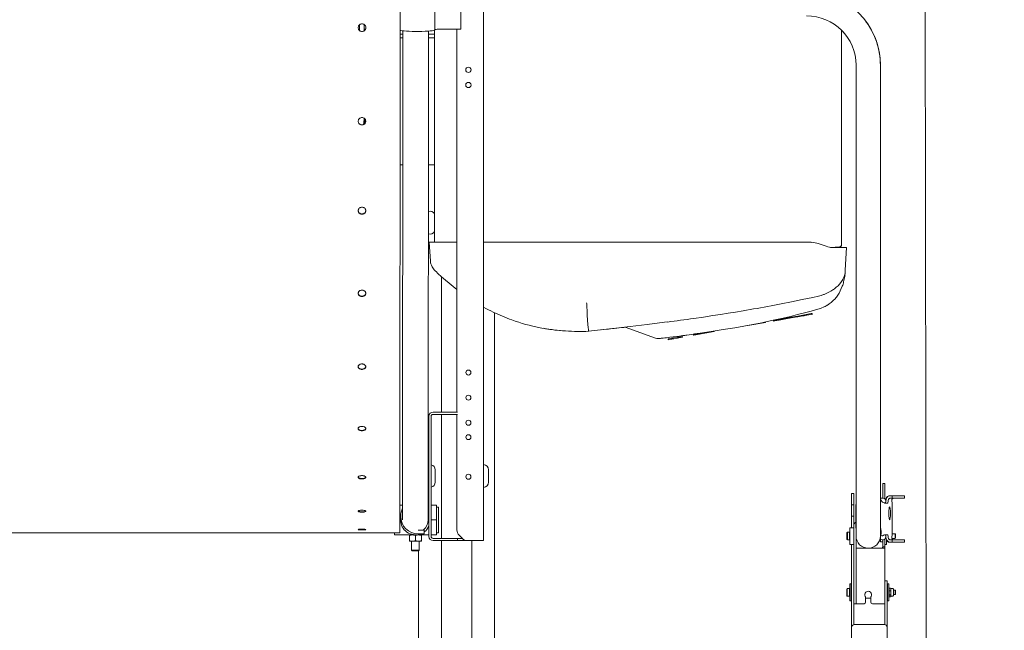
# Model space of a CAD drawing. Header units: centimetres. Extents: x -1436 to 1974, y -887 to 4352.
# Tile 37 of 105: x 459 to 589, y 2441 to 2521. Entities that reach past the tile are written whole.
import ezdxf

# ---------------------------------------------------------------- set-up
doc = ezdxf.new("R2010")
doc.units = ezdxf.units.CM
doc.header["$MEASUREMENT"] = 0
doc.layers.add('00 - nowa technologia myjni_Nr_pióra__246', color=7, linetype='Continuous', lineweight=20, true_color=0x1db3b3)
doc.layers.add('299-A Wymiary Opisy', color=7, linetype='Continuous')
doc.layers.add('299-A Wymiary Opisy_Nr_pióra__11', color=7, linetype='Continuous', lineweight=0)
doc.layers.add('Nowe_199-Z Wymiary i opisy_Nr_pióra__135', color=5, linetype='Continuous', lineweight=20)
doc.styles.add('STYL_AUTOMATYCZNY_1', font='arial.ttf')
doc.dimstyles.new('STYL_AUTOMATYCZNY__1', dxfattribs={"dimtxt": 13, "dimasz": 7.6, "dimexe": 0.18, "dimexo": 0.0625, "dimgap": 0, "dimtad": 1, "dimdec": 0, "dimzin": 0, "dimdsep": 46, "dimtxsty": 'STYL_AUTOMATYCZNY_1', "dimblk": 'ARROWHEAD_2', "dimblk1": 'ARROWHEAD_2', "dimblk2": 'ARROWHEAD_2', "dimcen": 0.09, "dimclrd": 7, "dimclre": 7, "dimclrt": 7, "dimadec": 0, "dimazin": 0, "dimtfac": 1, "dimtdec": 4, "dimtmove": 0, "dimatfit": 3, "dimfxl": 0, "dimtolj": 1, "dimtzin": 0, "dimarcsym": 0})
doc.dimstyles.new('STYL_AUTOMATYCZNY__3', dxfattribs={"dimtxt": 0.18, "dimasz": 14.592, "dimexe": 0.18, "dimexo": 0.0625, "dimgap": 0, "dimtad": 0, "dimtih": 1, "dimtoh": 1, "dimdec": 4, "dimzin": 0, "dimdsep": 46, "dimcen": 0.09, "dimadec": 0, "dimazin": 0, "dimtfac": 1, "dimtdec": 4, "dimtmove": 0, "dimatfit": 3, "dimldrblk": 'ARROWHEAD_5', "dimfxl": 0, "dimtolj": 1, "dimtzin": 0, "dimarcsym": 0})

# ---------------------------------------------------------------- blocks, each defined once
blk = doc.blocks.new('*D80')
at = {"layer": '299-A Wymiary Opisy_Nr_pióra__11', "color": 7, "linetype": 'Continuous', "lineweight": 0}
for p, q in [((62.4, 2870.08), (62.38, 2855.08)), ((621.21, 2869.38), (621.19, 2854.38)), ((65.28, 2867.58), (59.49, 2857.58)), ((618.3, 2856.88), (624.09, 2866.88)), ((62.39, 2862.58), (57.5, 2862.59)), ((621.2, 2861.88), (62.39, 2862.58)), ((626.09, 2861.87), (621.2, 2861.88))]:
    blk.add_line(p, q, dxfattribs=at)
at = {"layer": '299-A Wymiary Opisy_Nr_pióra__11', "color": 7, "lineweight": 0, "insert": (326.92, 2864.85), "char_height": 13, "attachment_point": 7, "rotation": 359.928, "style": 'STYL_AUTOMATYCZNY_1'}
blk.add_mtext('\\A1;{\\pql;\\fArial|b0|i0|c238|p0;\\W1.000000;559}', dxfattribs=at)
blk = doc.blocks.new('ARROWHEAD_2')
at = {"color": 0, "linetype": 'Continuous', "lineweight": 0}
for p, q in [((-0.378, -0.655), (0.378, 0.655)), ((0, 0), (-1, 0))]:
    blk.add_line(p, q, dxfattribs=at)
blk = doc.blocks.new('*D87')
at = {"layer": '299-A Wymiary Opisy_Nr_pióra__11', "color": 7, "linetype": 'Continuous', "lineweight": 0}
for p, q in [((583.31, 2567.76), (573.3, 2573.53)), ((578.3, 2570.64), (581.45, 59.08)), ((576.45, 61.97), (586.45, 56.2)), ((573.95, 59.08), (588.95, 59.09)), ((581.45, 59.08), (581.46, 54.19))]:
    blk.add_line(p, q, dxfattribs=at)
at = {"layer": '299-A Wymiary Opisy_Nr_pióra__11', "color": 7, "lineweight": 0, "insert": (582.45, 1337.18), "char_height": 13, "attachment_point": 7, "rotation": 270.0718, "style": 'STYL_AUTOMATYCZNY_1'}
blk.add_mtext('\\A1;{\\pql;\\fArial|b0|i0|c238|p0;\\W1.000000;2\xa0512}', dxfattribs=at)
blk = doc.blocks.new('ARROWHEAD_5')
at = {"linetype": 'Continuous', "lineweight": 0}
blk.add_hatch(color=0, dxfattribs=at).paths.add_polyline_path([(-1, 0.2679), (0, 0), (-1, -0.2679)])
at = {"color": 0, "linetype": 'Continuous', "lineweight": 0}
blk.add_line((0, 0), (-1, 0), dxfattribs=at)

msp = doc.modelspace()

# ---------------------------------------------------------------- linework, layer by layer
at = {"layer": '00 - nowa technologia myjni_Nr_pióra__246', "color": 132, "linetype": 'Continuous', "lineweight": 20, "true_color": 0x1db3b3}
for p, q in [((509.34, 2525.62), (509.33, 2453.61)), ((513.92, 2523.71), (513.92, 2519.72)), ((517.32, 2523.81), (517.32, 2519.83)), ((520.32, 2452.58), (520.32, 2524.63)), ((503.84, 2520.01), (503.84, 2520.01)), ((504.02, 2520.39), (504.02, 2519.64)), ((504.62, 2520.43), (504.62, 2519.6)), ((504.62, 2519.8), (504.77, 2519.8)), ((509.67, 2455.3), (509.69, 2519.62)), ((513.87, 2519.68), (513.87, 2491.81)), ((514.42, 2519.8), (516.72, 2519.8)), ((516.82, 2469.48), (516.82, 2519.8)), ((567.37, 2491.49), (567.37, 2519.67)), ((509.34, 2519.18), (509.69, 2519.18)), ((509.69, 2518.68), (509.34, 2518.68)), ((513.04, 2455.3), (513.06, 2519.57)), ((513.06, 2519.18), (513.87, 2519.18)), ((513.87, 2518.68), (513.06, 2518.68)), ((569.27, 2515.08), (569.27, 2461.28)), ((572.47, 2515.08), (572.47, 2461.28)), ((572.47, 2466), (572.47, 2515.08)), ((509.68, 2501.98), (509.34, 2501.98)), ((513.87, 2501.98), (513.05, 2501.98)), ((513.17, 2491.81), (513.24, 2491.81)), ((513.17, 2491.81), (513.32, 2489.33)), ((515.82, 2491.81), (513.24, 2491.81)), ((516.82, 2491.81), (515.82, 2491.81)), ((520.32, 2491.81), (563.07, 2491.81)), ((538.96, 2491.81), (539.24, 2491.81)), ((541.99, 2491.81), (542.28, 2491.81)), ((563.21, 2491.81), (563.07, 2491.81)), ((565.92, 2491.13), (567.08, 2491.19)), ((565.95, 2491.12), (567.08, 2491.18)), ((567.37, 2491.49), (567.37, 2491.49)), ((567.37, 2491.49), (567.37, 2491.48)), ((567.37, 2491.49), (567.37, 2491.48)), ((567.99, 2491.11), (566.23, 2491.11)), ((568.03, 2491.11), (567.86, 2488.12)), ((568.03, 2491.11), (567.99, 2491.11)), ((513.32, 2489.33), (513.32, 2489.32)), ((514.32, 2487.7), (514.28, 2487.74)), ((514.77, 2487.29), (514.77, 2469.48)), ((567.8, 2487.48), (567.81, 2487.54)), ((567.86, 2488.12), (567.86, 2488.11)), ((567.86, 2488.12), (567.86, 2488.1)), ((564.34, 2484.73), (564.35, 2484.73)), ((521.77, 2482.54), (521.77, 2135.4)), ((560.74, 2481.95), (561.61, 2482.11)), ((562.49, 2482.26), (561.61, 2482.11)), ((561.63, 2482.01), (561.61, 2482.11)), ((562.51, 2482.16), (561.63, 2482.01)), ((562.45, 2482.15), (562, 2482.07)), ((562.73, 2482.2), (562.45, 2482.15)), ((563.37, 2482.42), (562.49, 2482.26)), ((563.39, 2482.32), (562.51, 2482.16)), ((562.68, 2482.57), (562.68, 2482.57)), ((562.68, 2482.57), (562.68, 2482.57)), ((562.68, 2482.57), (562.68, 2482.57)), ((563.02, 2482.25), (562.73, 2482.2)), ((563.37, 2482.42), (563.38, 2482.42)), ((563.39, 2482.32), (563.37, 2482.42)), ((563.38, 2482.42), (563.51, 2482.44)), ((563.39, 2482.32), (563.38, 2482.42)), ((563.39, 2482.32), (563.52, 2482.34)), ((563.39, 2482.32), (563.39, 2482.32)), ((563.51, 2482.44), (563.51, 2482.44)), ((563.53, 2482.34), (563.51, 2482.44)), ((563.52, 2482.34), (563.53, 2482.34)), ((564.23, 2483), (564.25, 2483)), ((564.25, 2483), (564.25, 2483)), ((557.38, 2481.26), (555.05, 2480.85)), ((555.05, 2480.85), (555.05, 2480.88)), ((557.38, 2481.26), (557.36, 2481.33)), ((558.4, 2481.54), (558.52, 2481.56)), ((558.42, 2481.44), (558.4, 2481.54)), ((558.42, 2481.44), (558.58, 2481.47)), ((558.52, 2481.56), (558.55, 2481.57)), ((558.54, 2481.46), (558.52, 2481.56)), ((558.54, 2481.46), (558.57, 2481.47)), ((558.55, 2481.57), (559.15, 2481.67)), ((558.57, 2481.47), (558.55, 2481.57)), ((558.57, 2481.47), (559.16, 2481.57)), ((559.15, 2481.67), (559.37, 2481.71)), ((559.16, 2481.57), (559.15, 2481.67)), ((559.16, 2481.57), (559.39, 2481.61)), ((559.37, 2481.71), (559.82, 2481.79)), ((559.39, 2481.61), (559.84, 2481.69)), ((559.82, 2481.79), (560.74, 2481.95)), ((559.84, 2481.69), (560.76, 2481.85)), ((560.76, 2481.85), (560.74, 2481.95)), ((560.76, 2481.85), (561.83, 2482.04)), ((534.12, 2480.11), (534.12, 2480.12)), ((535.76, 2480.28), (536.47, 2480.36)), ((538.75, 2480.62), (538.94, 2480.65)), ((542.92, 2479.18), (538.94, 2480.65)), ((547.91, 2479.59), (547.89, 2479.69)), ((547.94, 2479.69), (547.89, 2479.69)), ((547.95, 2479.6), (547.91, 2479.59)), ((549.11, 2479.9), (547.94, 2479.7)), ((547.94, 2479.7), (547.94, 2479.69)), ((547.96, 2479.6), (547.94, 2479.7)), ((547.95, 2479.6), (547.94, 2479.69)), ((547.96, 2479.6), (547.95, 2479.6)), ((550.62, 2480.07), (547.96, 2479.6)), ((548.4, 2479.8), (548.57, 2479.82)), ((548.57, 2479.82), (548.79, 2479.86)), ((550.62, 2480.07), (550.61, 2480.13)), ((550.62, 2480.07), (550.61, 2480.13)), ((543.29, 2479.14), (543.42, 2479.15)), ((544.68, 2479.12), (544.56, 2479.1)), ((544.58, 2479), (544.56, 2479.1)), ((544.7, 2479.02), (544.58, 2479)), ((545.02, 2479.18), (544.68, 2479.12)), ((545.04, 2479.08), (544.7, 2479.02)), ((545.19, 2479.21), (545.02, 2479.18)), ((545.04, 2479.08), (545.02, 2479.18)), ((545.21, 2479.11), (545.04, 2479.08)), ((545.29, 2479.23), (545.19, 2479.21)), ((545.21, 2479.11), (545.19, 2479.21)), ((545.31, 2479.13), (545.21, 2479.11)), ((545.26, 2479.38), (545.26, 2479.38)), ((545.26, 2479.38), (545.26, 2479.38)), ((545.26, 2479.38), (545.26, 2479.38)), ((545.26, 2479.38), (545.26, 2479.38)), ((545.26, 2479.38), (545.26, 2479.38)), ((545.26, 2479.38), (545.26, 2479.38)), ((545.77, 2479.31), (545.29, 2479.23)), ((545.79, 2479.21), (545.31, 2479.13)), ((545.98, 2479.35), (545.77, 2479.31)), ((546, 2479.25), (545.79, 2479.21)), ((546.18, 2479.38), (545.98, 2479.35)), ((546, 2479.25), (545.98, 2479.35)), ((546, 2479.25), (545.98, 2479.35)), ((546.2, 2479.29), (546, 2479.25)), ((546.46, 2479.43), (546.18, 2479.38)), ((546.2, 2479.29), (546.18, 2479.38)), ((546.48, 2479.34), (546.2, 2479.29)), ((546.48, 2479.34), (546.46, 2479.43)), ((516.77, 2469.48), (513.67, 2469.48)), ((516.77, 2469.18), (513.67, 2469.18)), ((514.77, 2469.18), (514.77, 2452.88)), ((516.87, 2469.48), (516.77, 2469.48)), ((516.87, 2469.18), (516.77, 2469.18)), ((516.82, 2453.99), (516.82, 2469.18)), ((513.12, 2453.13), (513.12, 2468.93)), ((513.42, 2468.93), (513.42, 2453.13)), ((572.47, 2461.28), (572.47, 2464.35)), ((513.97, 2461.88), (513.97, 2460.28)), ((520.97, 2461.88), (520.97, 2460.28)), ((513.04, 2461.34), (513.12, 2461.25)), ((513.04, 2461.32), (513.12, 2461.23)), ((569.27, 2461.28), (569.27, 2453.18)), ((572.47, 2458.18), (572.47, 2461.28)), ((572.47, 2461.28), (572.47, 2453.17)), ((572.77, 2459.08), (572.77, 2460.08)), ((572.77, 2460.08), (573.07, 2460.08)), ((573.07, 2459.08), (573.07, 2460.08)), ((572.77, 2458.18), (572.77, 2459.08)), ((573.07, 2458.07), (573.07, 2459.08)), ((568.67, 2458.78), (568.67, 2458.28)), ((568.97, 2458.78), (568.67, 2458.78)), ((568.67, 2458.28), (568.67, 2457.48)), ((568.97, 2458.78), (568.97, 2458.28)), ((568.97, 2458.28), (568.97, 2457.48)), ((572.47, 2458.18), (572.89, 2458.18)), ((573.8, 2458.48), (573.72, 2458.48)), ((573.8, 2458.48), (574.01, 2458.48)), ((573.8, 2458.18), (574.01, 2458.18)), ((573.8, 2458.18), (574.27, 2458.18)), ((574, 2457.57), (574, 2453.28)), ((574.66, 2458.48), (574.01, 2458.48)), ((574.01, 2458.48), (574.01, 2458.18)), ((574.01, 2458.18), (574.66, 2458.18)), ((575.22, 2458.48), (574.66, 2458.48)), ((575.22, 2458.18), (574.66, 2458.18)), ((575.22, 2458.48), (575.61, 2458.48)), ((575.61, 2458.18), (575.22, 2458.18)), ((575.62, 2458.48), (575.61, 2458.48)), ((575.62, 2458.18), (575.61, 2458.18)), ((575.62, 2458.18), (575.62, 2458.48)), ((509.33, 2457.25), (509.67, 2457.25)), ((513.04, 2457.25), (513.12, 2457.25)), ((513.42, 2457.25), (514.11, 2457.25)), ((514.11, 2455.3), (514.11, 2457.25)), ((514.38, 2456.98), (514.11, 2456.98)), ((514.38, 2456.54), (514.38, 2456.98)), ((514.38, 2453.61), (514.38, 2456.54)), ((568.67, 2457.48), (568.67, 2457.28)), ((568.67, 2457.28), (568.67, 2457.08)), ((568.97, 2457.28), (568.67, 2457.28)), ((568.67, 2455.98), (568.67, 2457.08)), ((568.97, 2457.48), (568.97, 2457.28)), ((568.97, 2457.28), (568.97, 2457.08)), ((568.97, 2455.98), (568.97, 2457.08)), ((569.24, 2457.18), (569.24, 2455.03)), ((509.33, 2455.3), (509.41, 2455.3)), ((509.33, 2455.3), (509.41, 2455.3)), ((509.41, 2455.3), (509.47, 2455.3)), ((509.41, 2455.3), (509.47, 2455.3)), ((509.42, 2455.79), (509.42, 2455.77)), ((513.12, 2455.3), (513.04, 2455.3)), ((513.12, 2455.3), (513.04, 2455.3)), ((513.81, 2455.3), (513.42, 2455.3)), ((513.81, 2455.3), (513.42, 2455.3)), ((514.11, 2455.3), (513.81, 2455.3)), ((514.11, 2455.3), (513.81, 2455.3)), ((514.11, 2455.3), (514.11, 2453.34)), ((568.67, 2455.98), (568.67, 2455.78)), ((568.67, 2455.78), (568.67, 2455.58)), ((568.97, 2455.78), (568.67, 2455.78)), ((568.67, 2455.58), (568.67, 2454.28)), ((568.97, 2455.98), (568.97, 2455.78)), ((568.97, 2455.78), (568.97, 2455.58)), ((568.97, 2455.58), (568.97, 2454.53)), ((569.24, 2454.32), (569.24, 2455.03)), ((331.73, 2453.65), (509.33, 2453.61)), ((508.61, 2453.61), (334.41, 2453.65)), ((508.61, 2453.61), (508.61, 2453.35)), ((511.72, 2453.97), (512.52, 2453.97)), ((512.52, 2453.99), (512.52, 2453.97)), ((512.52, 2453.97), (512.52, 2453.47)), ((514.38, 2453.61), (514.11, 2453.61)), ((568.07, 2453.62), (568.13, 2453.68)), ((568.07, 2453.56), (568.07, 2453.62)), ((568.13, 2453.61), (568.13, 2453.68)), ((568.41, 2453.68), (568.13, 2453.68)), ((568.13, 2452.68), (568.13, 2453.61)), ((568.41, 2453.61), (568.41, 2453.68)), ((568.47, 2453.62), (568.41, 2453.68)), ((568.41, 2452.68), (568.41, 2453.61)), ((568.47, 2452.08), (568.47, 2454.28)), ((568.47, 2454.28), (568.97, 2454.28)), ((568.47, 2453.56), (568.47, 2453.62)), ((568.97, 2444.78), (568.97, 2454.53)), ((510.63, 2453.35), (508.61, 2453.35)), ((510.63, 2453.35), (510.56, 2453.33)), ((510.56, 2453.3), (510.56, 2453.33)), ((510.56, 2453.3), (510.56, 2453.29)), ((510.56, 2453.29), (510.56, 2452.56)), ((510.56, 2452.55), (510.56, 2452.56)), ((510.56, 2452.55), (510.56, 2452.52)), ((510.63, 2452.51), (510.56, 2452.52)), ((510.72, 2453.35), (510.63, 2453.35)), ((510.72, 2452.51), (510.63, 2452.51)), ((512.09, 2453.35), (510.72, 2453.35)), ((512.09, 2452.51), (510.72, 2452.51)), ((510.86, 2453.35), (510.86, 2453.41)), ((510.86, 2451.34), (510.86, 2452.51)), ((511.36, 2453.29), (511.36, 2452.56)), ((512.52, 2453.47), (511.72, 2453.47)), ((511.86, 2453.35), (511.86, 2453.41)), ((511.86, 2451.34), (511.86, 2452.51)), ((513.12, 2453.35), (512.09, 2453.35)), ((512.09, 2453.35), (512.16, 2453.33)), ((512.09, 2452.51), (512.16, 2452.52)), ((512.16, 2453.33), (512.16, 2453.29)), ((512.16, 2453.29), (512.16, 2452.56)), ((512.16, 2452.52), (512.16, 2452.56)), ((514.11, 2453.34), (513.42, 2453.35)), ((513.67, 2452.88), (516.77, 2452.88)), ((516.77, 2452.58), (513.67, 2452.58)), ((514.77, 2452.58), (514.77, 2133.08)), ((516.77, 2452.88), (516.87, 2452.88)), ((516.77, 2452.58), (516.87, 2452.58)), ((516.96, 2452.58), (516.86, 2452.58)), ((516.96, 2452.88), (516.87, 2452.88)), ((516.87, 2452.88), (516.87, 2452.58)), ((516.96, 2452.88), (517.04, 2452.88)), ((516.96, 2452.58), (517.04, 2452.58)), ((517.04, 2452.88), (517.52, 2452.88)), ((517.04, 2452.58), (518.83, 2452.58)), ((517.53, 2452.87), (517.11, 2453.28)), ((519.77, 2452.58), (518.23, 2452.58)), ((518.77, 2452.58), (518.77, 2133.08)), ((518.83, 2452.58), (518.9, 2452.58)), ((519.09, 2452.58), (518.9, 2452.58)), ((519.47, 2452.58), (519.16, 2452.58)), ((519.77, 2452.58), (520.32, 2452.58)), ((568.07, 2452.74), (568.07, 2453.56)), ((568.07, 2452.74), (568.13, 2452.68)), ((568.41, 2452.68), (568.13, 2452.68)), ((568.47, 2452.74), (568.41, 2452.68)), ((569.27, 2444.78), (569.27, 2453.17)), ((569.3, 2452.88), (569.27, 2452.88)), ((572.47, 2452.88), (572.44, 2452.88)), ((572.47, 2452.93), (572.47, 2453.46)), ((572.47, 2452.93), (572.47, 2452.43)), ((572.77, 2452.43), (572.47, 2452.43)), ((572.49, 2452.88), (572.49, 2453.18)), ((572.89, 2452.68), (572.69, 2452.68)), ((572.77, 2452.65), (572.77, 2452.68)), ((572.77, 2452.33), (572.77, 2452.65)), ((572.77, 2452.16), (572.77, 2452.33)), ((573.07, 2452.65), (573.07, 2452.79)), ((573.07, 2452.08), (573.07, 2452.79)), ((573.07, 2452.33), (573.07, 2452.65)), ((573.07, 2452.16), (573.07, 2452.33)), ((573.27, 2452.08), (573.27, 2452.72)), ((573.72, 2452.38), (574.25, 2452.38)), ((574.01, 2452.68), (573.8, 2452.68)), ((573.88, 2452.68), (573.8, 2452.68)), ((574.01, 2452.38), (573.8, 2452.38)), ((574.41, 2452.88), (573.98, 2452.88)), ((574.41, 2453.48), (574, 2453.48)), ((574.01, 2452.68), (574.66, 2452.68)), ((574.01, 2452.38), (574.01, 2452.68)), ((574.66, 2452.38), (574.01, 2452.38)), ((574.41, 2453.44), (574.41, 2453.48)), ((574.47, 2453.41), (574.41, 2453.48)), ((574.41, 2452.88), (574.41, 2453.44)), ((574.47, 2452.94), (574.41, 2452.88)), ((574.47, 2453.38), (574.47, 2453.41)), ((574.47, 2452.94), (574.47, 2453.38)), ((574.66, 2452.68), (575.22, 2452.68)), ((574.66, 2452.38), (575.22, 2452.38)), ((575.22, 2452.68), (575.61, 2452.68)), ((575.61, 2452.38), (575.22, 2452.38)), ((575.61, 2452.68), (575.62, 2452.68)), ((575.61, 2452.38), (575.62, 2452.38)), ((575.62, 2452.68), (575.62, 2452.38)), ((510.86, 2451.34), (511.12, 2451.34)), ((510.95, 2451.25), (510.86, 2451.34)), ((510.95, 2451.25), (511.16, 2451.25)), ((511.12, 2451.34), (511.86, 2451.34)), ((511.16, 2451.25), (511.76, 2451.25)), ((511.76, 2451.25), (511.86, 2451.34)), ((511.77, 2451.25), (511.77, 2135.4)), ((568.67, 2452.08), (568.47, 2452.08)), ((568.97, 2452.08), (568.47, 2452.08)), ((568.67, 2452.08), (568.67, 2448.53)), ((569.27, 2451.58), (572.52, 2451.58)), ((570.57, 2451.58), (570.57, 2451.6)), ((571.17, 2451.6), (571.17, 2451.58)), ((571.17, 2451.58), (571.17, 2451.6)), ((572.52, 2451.58), (573.07, 2451.58)), ((572.77, 2451.98), (572.77, 2452.16)), ((572.77, 2451.78), (572.77, 2451.98)), ((572.77, 2451.58), (572.77, 2451.78)), ((572.77, 2451.78), (573.07, 2451.78)), ((573.07, 2451.98), (573.07, 2452.16)), ((573.27, 2452.08), (573.07, 2452.08)), ((573.07, 2451.78), (573.07, 2451.98)), ((573.07, 2451.58), (573.07, 2451.78)), ((573.07, 2451.58), (573.07, 2446.7)), ((569.27, 2446.33), (569.27, 2450.53)), ((568.67, 2447.47), (568.67, 2448.53)), ((568.67, 2447.47), (568.67, 2441.57)), ((573.07, 2447.28), (573.07, 2446.84)), ((573.07, 2447.28), (573.37, 2447.28)), ((573.37, 2447.28), (573.37, 2446.84)), ((568.05, 2446.22), (568.11, 2446.28)), ((568.05, 2446.21), (568.05, 2446.22)), ((568.05, 2445.34), (568.05, 2446.21)), ((568.11, 2446.27), (568.11, 2446.28)), ((568.39, 2446.28), (568.11, 2446.28)), ((568.11, 2445.28), (568.11, 2446.27)), ((568.45, 2446.22), (568.39, 2446.28)), ((568.39, 2446.27), (568.39, 2446.28)), ((568.45, 2446.22), (568.39, 2446.28)), ((568.39, 2445.28), (568.39, 2446.27)), ((568.45, 2446.19), (568.45, 2446.88)), ((568.65, 2446.88), (568.45, 2446.88)), ((568.45, 2444.68), (568.45, 2446.19)), ((568.65, 2446.19), (568.65, 2446.88)), ((568.65, 2446.23), (568.67, 2446.25)), ((568.65, 2445.56), (568.65, 2446.23)), ((568.65, 2444.68), (568.65, 2446.19)), ((573.07, 2441.57), (573.07, 2446.84)), ((573.37, 2441.57), (573.37, 2446.84)), ((573.39, 2446.48), (573.37, 2446.5)), ((573.39, 2446.48), (573.37, 2446.5)), ((573.39, 2446.19), (573.39, 2446.88)), ((573.59, 2446.88), (573.39, 2446.88)), ((573.39, 2444.68), (573.39, 2446.19)), ((573.59, 2446.19), (573.59, 2446.88)), ((573.59, 2446.22), (573.64, 2446.32)), ((573.59, 2445.33), (573.59, 2446.22)), ((573.59, 2446.22), (573.59, 2446.22)), ((573.59, 2444.68), (573.59, 2446.19)), ((573.66, 2446.34), (573.66, 2446.34)), ((573.82, 2446.34), (573.66, 2446.34)), ((573.82, 2446.34), (573.66, 2446.34)), ((573.66, 2445.98), (573.66, 2446)), ((573.82, 2446), (573.66, 2446)), ((573.82, 2445.98), (573.66, 2445.98)), ((573.82, 2446.34), (573.82, 2446.34)), ((573.82, 2446.34), (573.82, 2446.34)), ((573.82, 2445.98), (573.82, 2446)), ((573.85, 2446.28), (573.83, 2446.32)), ((573.85, 2446.28), (573.83, 2446.31)), ((573.85, 2446.27), (573.85, 2446.28)), ((574.11, 2446.28), (573.85, 2446.28)), ((573.85, 2446.17), (573.85, 2446.27)), ((573.85, 2445.71), (573.85, 2446.17)), ((574.19, 2446.19), (574.19, 2446.19)), ((574.19, 2445.36), (574.19, 2446.19)), ((574.39, 2446.08), (574.19, 2446.08)), ((574.45, 2446.01), (574.39, 2446.08)), ((574.39, 2446.07), (574.39, 2446.08)), ((574.45, 2446.01), (574.39, 2446.08)), ((574.39, 2445.48), (574.39, 2446.07)), ((574.45, 2445.54), (574.45, 2446.01)), ((574.45, 2446.01), (574.45, 2446.01)), ((568.05, 2445.34), (568.11, 2445.28)), ((568.39, 2445.28), (568.11, 2445.28)), ((568.39, 2445.28), (568.11, 2445.28)), ((568.45, 2445.34), (568.39, 2445.28)), ((568.45, 2445.34), (568.39, 2445.28)), ((568.65, 2444.68), (568.45, 2444.68)), ((568.65, 2444.68), (568.45, 2444.68)), ((568.65, 2445.33), (568.65, 2445.56)), ((568.65, 2445.33), (568.67, 2445.31)), ((568.97, 2445.65), (568.97, 2441.57)), ((568.97, 2444.28), (568.97, 2444.78)), ((569.27, 2445.23), (569.27, 2444.33)), ((569.27, 2444.28), (569.27, 2444.78)), ((570.52, 2445.13), (570.52, 2444.48)), ((571.22, 2445.03), (570.52, 2445.03)), ((571.22, 2445.03), (570.52, 2445.03)), ((571.22, 2445.13), (571.22, 2444.48)), ((573.39, 2445.08), (573.37, 2445.06)), ((573.39, 2445.08), (573.37, 2445.06)), ((573.59, 2444.68), (573.39, 2444.68)), ((573.59, 2444.68), (573.39, 2444.68)), ((573.59, 2445.33), (573.64, 2445.24)), ((573.66, 2445.42), (573.66, 2445.44)), ((573.82, 2445.44), (573.66, 2445.44)), ((573.82, 2445.42), (573.66, 2445.42)), ((573.82, 2445.21), (573.66, 2445.21)), ((573.82, 2445.42), (573.82, 2445.44)), ((573.82, 2445.21), (573.82, 2445.21)), ((573.82, 2445.21), (573.82, 2445.21)), ((573.85, 2445.28), (573.83, 2445.24)), ((573.85, 2445.28), (573.83, 2445.24)), ((573.83, 2445.24), (573.84, 2445.25)), ((573.85, 2445.31), (573.85, 2445.71)), ((573.85, 2445.28), (573.85, 2445.31)), ((574.11, 2445.28), (573.85, 2445.28)), ((574.11, 2445.28), (573.85, 2445.28)), ((574.39, 2445.48), (574.19, 2445.48)), ((574.39, 2445.48), (574.19, 2445.48)), ((574.45, 2445.54), (574.39, 2445.48)), ((574.45, 2445.54), (574.39, 2445.48)), ((568.97, 2444.28), (569.27, 2444.28)), ((569.32, 2444.28), (570.32, 2444.28)), ((571.42, 2444.28), (572.52, 2444.28)), ((573.07, 2444.28), (572.52, 2444.28)), ((568.67, 2441.57), (568.67, 2441.43)), ((568.67, 2441.25), (568.67, 2441.43)), ((568.67, 2441.25), (568.67, 2441.18)), ((568.67, 2441.18), (568.67, 2419.75)), ((568.97, 2441.57), (568.97, 2441.53)), ((569.22, 2441.57), (572.82, 2441.57)), ((573.07, 2441.53), (573.07, 2441.57)), ((573.37, 2441.43), (573.37, 2441.57)), ((573.37, 2441.25), (573.37, 2441.43)), ((573.37, 2441.18), (573.37, 2441.25)), ((573.37, 2441.18), (573.37, 2419.75))]:
    msp.add_line(p, q, dxfattribs=at)
for points in [[(504.34, 2520.51), (504.26, 2520.51), (504.19, 2520.49), (504.11, 2520.46), (504.05, 2520.42), (503.99, 2520.37), (503.94, 2520.31), (503.89, 2520.24), (503.86, 2520.17), (503.85, 2520.09), (503.84, 2520.01)], [(504.34, 2519.52), (504.26, 2519.53), (504.19, 2519.54), (504.11, 2519.57), (504.05, 2519.61), (503.99, 2519.67), (503.94, 2519.72), (503.89, 2519.79), (503.87, 2519.86), (503.85, 2519.94), (503.84, 2520.02)], [(504.34, 2519.52), (504.26, 2519.52), (504.19, 2519.54), (504.11, 2519.57), (504.05, 2519.61), (503.99, 2519.66), (503.94, 2519.72), (503.89, 2519.79), (503.86, 2519.86), (503.85, 2519.94), (503.84, 2520.01)], [(504.84, 2520.01), (504.83, 2520.09), (504.82, 2520.17), (504.79, 2520.24), (504.74, 2520.31), (504.69, 2520.37), (504.63, 2520.42), (504.57, 2520.46), (504.49, 2520.49), (504.42, 2520.51), (504.34, 2520.51)], [(504.34, 2519.52), (504.42, 2519.52), (504.5, 2519.54), (504.57, 2519.57), (504.63, 2519.61), (504.69, 2519.66), (504.75, 2519.72), (504.79, 2519.79), (504.82, 2519.86), (504.83, 2519.94), (504.84, 2520.01)], [(504.34, 2519.52), (504.42, 2519.53), (504.49, 2519.54), (504.57, 2519.57), (504.63, 2519.61), (504.69, 2519.67), (504.74, 2519.72), (504.79, 2519.79), (504.82, 2519.86), (504.83, 2519.94), (504.84, 2520.01)], [(504.34, 2508.19), (504.26, 2508.19), (504.18, 2508.17), (504.11, 2508.14), (504.04, 2508.1), (503.98, 2508.05), (503.93, 2507.99), (503.89, 2507.93), (503.86, 2507.86), (503.84, 2507.78), (503.84, 2507.71)], [(504.84, 2507.71), (504.83, 2507.78), (504.81, 2507.86), (504.78, 2507.93), (504.74, 2507.99), (504.69, 2508.05), (504.63, 2508.1), (504.56, 2508.14), (504.49, 2508.17), (504.41, 2508.19), (504.34, 2508.19)], [(504.34, 2507.24), (504.26, 2507.24), (504.18, 2507.26), (504.11, 2507.29), (504.05, 2507.33), (503.99, 2507.38), (503.93, 2507.44), (503.89, 2507.5), (503.86, 2507.57), (503.84, 2507.64), (503.84, 2507.72)], [(504.34, 2507.23), (504.26, 2507.23), (504.18, 2507.25), (504.11, 2507.28), (504.04, 2507.32), (503.98, 2507.37), (503.93, 2507.43), (503.89, 2507.49), (503.86, 2507.56), (503.84, 2507.64), (503.84, 2507.71)], [(504.34, 2507.24), (504.42, 2507.24), (504.49, 2507.26), (504.56, 2507.29), (504.63, 2507.33), (504.69, 2507.38), (504.74, 2507.44), (504.78, 2507.5), (504.81, 2507.57), (504.83, 2507.64), (504.84, 2507.72)], [(504.34, 2507.23), (504.42, 2507.23), (504.49, 2507.25), (504.56, 2507.28), (504.63, 2507.32), (504.69, 2507.37), (504.74, 2507.43), (504.78, 2507.49), (504.81, 2507.56), (504.83, 2507.64), (504.84, 2507.71)], [(504.34, 2496.41), (504.26, 2496.4), (504.18, 2496.39), (504.11, 2496.36), (504.04, 2496.32), (503.98, 2496.27), (503.93, 2496.22), (503.89, 2496.16), (503.86, 2496.09), (503.84, 2496.02), (503.84, 2495.95)], [(504.84, 2495.95), (504.83, 2496.03), (504.81, 2496.09), (504.78, 2496.16), (504.74, 2496.22), (504.69, 2496.28), (504.63, 2496.32), (504.56, 2496.36), (504.49, 2496.39), (504.41, 2496.4), (504.34, 2496.41)], [(504.34, 2495.52), (504.26, 2495.53), (504.18, 2495.54), (504.11, 2495.57), (504.04, 2495.61), (503.98, 2495.65), (503.93, 2495.7), (503.89, 2495.76), (503.86, 2495.83), (503.84, 2495.9), (503.84, 2495.96)], [(504.34, 2495.5), (504.26, 2495.51), (504.18, 2495.52), (504.11, 2495.55), (504.04, 2495.59), (503.98, 2495.63), (503.93, 2495.69), (503.89, 2495.75), (503.86, 2495.82), (503.84, 2495.88), (503.84, 2495.95)], [(504.34, 2495.52), (504.41, 2495.53), (504.49, 2495.54), (504.56, 2495.57), (504.63, 2495.61), (504.69, 2495.65), (504.74, 2495.7), (504.78, 2495.76), (504.81, 2495.83), (504.83, 2495.9), (504.84, 2495.96)], [(504.34, 2495.5), (504.41, 2495.51), (504.49, 2495.52), (504.56, 2495.55), (504.63, 2495.59), (504.69, 2495.63), (504.74, 2495.69), (504.78, 2495.75), (504.81, 2495.82), (504.83, 2495.88), (504.84, 2495.95)], [(567.08, 2491.18), (567.12, 2491.19), (567.15, 2491.2), (567.22, 2491.22), (567.27, 2491.26), (567.32, 2491.31), (567.35, 2491.38), (567.37, 2491.44), (567.37, 2491.48)], [(513.32, 2489.32), (513.33, 2489.21), (513.35, 2489.09), (513.38, 2488.97), (513.41, 2488.88), (513.45, 2488.8), (513.5, 2488.68), (513.57, 2488.56), (513.64, 2488.45)], [(513.64, 2488.45), (513.73, 2488.32), (513.82, 2488.2), (513.95, 2488.06), (514.11, 2487.9), (514.28, 2487.74)], [(516.82, 2485.6), (516.3, 2486), (515.8, 2486.41), (515.3, 2486.83), (514.8, 2487.26), (514.32, 2487.7)], [(504.33, 2485.51), (504.25, 2485.5), (504.21, 2485.49), (504.16, 2485.48), (504.11, 2485.47), (504.07, 2485.45), (504.02, 2485.42), (503.97, 2485.38), (503.93, 2485.34), (503.89, 2485.28), (503.86, 2485.22), (503.84, 2485.16), (503.83, 2485.09)], [(504.33, 2484.71), (504.24, 2484.72), (504.15, 2484.74), (504.1, 2484.76), (504.06, 2484.78), (504.02, 2484.8), (503.98, 2484.83), (503.93, 2484.88), (503.89, 2484.93), (503.86, 2484.99), (503.84, 2485.05), (503.83, 2485.11)], [(504.33, 2484.68), (504.24, 2484.69), (504.19, 2484.7), (504.14, 2484.71), (504.08, 2484.74), (504.03, 2484.77), (503.98, 2484.8), (503.93, 2484.85), (503.89, 2484.91), (503.86, 2484.97), (503.84, 2485.03), (503.83, 2485.09)], [(504.83, 2485.09), (504.83, 2485.16), (504.81, 2485.22), (504.78, 2485.28), (504.74, 2485.34), (504.69, 2485.39), (504.63, 2485.43), (504.56, 2485.46), (504.49, 2485.49), (504.41, 2485.5), (504.33, 2485.51)], [(504.33, 2484.71), (504.41, 2484.72), (504.48, 2484.73), (504.56, 2484.75), (504.62, 2484.79), (504.66, 2484.81), (504.69, 2484.84), (504.73, 2484.87), (504.75, 2484.9), (504.78, 2484.95), (504.81, 2485), (504.82, 2485.05), (504.83, 2485.11)], [(504.33, 2484.68), (504.41, 2484.69), (504.46, 2484.7), (504.51, 2484.71), (504.55, 2484.72), (504.59, 2484.74), (504.65, 2484.78), (504.7, 2484.81), (504.74, 2484.85), (504.78, 2484.91), (504.81, 2484.97), (504.83, 2485.03), (504.83, 2485.09)], [(558.1, 2483.44), (559.43, 2483.7), (560.8, 2483.97), (562.18, 2484.26), (563.58, 2484.56), (564.34, 2484.73)], [(565.08, 2484.96), (565.33, 2485.06), (565.59, 2485.18), (565.78, 2485.28), (565.98, 2485.39)], [(533.88, 2483.34), (533.91, 2482.76), (533.94, 2482.18), (533.98, 2481.6), (534.03, 2480.97), (534.06, 2480.65), (534.09, 2480.3), (534.12, 2480.12)], [(547.95, 2481.79), (549.2, 2481.97), (550.44, 2482.16), (551.45, 2482.31), (552.46, 2482.47), (553.43, 2482.63), (554.42, 2482.79)], [(548.79, 2479.86), (549.64, 2479.98), (550.48, 2480.11), (551.3, 2480.23), (552.11, 2480.37), (553.32, 2480.57), (554.53, 2480.78), (555.71, 2481.01), (556.89, 2481.23), (558.17, 2481.5), (558.82, 2481.64), (559.46, 2481.78), (560.07, 2481.92), (560.67, 2482.06), (561.58, 2482.29), (562.48, 2482.52), (563.36, 2482.75), (564.23, 2483)], [(531.05, 2480.15), (530.43, 2480.2), (529.82, 2480.26), (529.2, 2480.33), (528.59, 2480.42), (527.99, 2480.53), (527.38, 2480.64), (526.78, 2480.78), (526.32, 2480.89), (525.85, 2481.01), (525.39, 2481.14), (524.93, 2481.28), (524.48, 2481.43), (524.02, 2481.59)], [(534.12, 2480.1), (536.47, 2480.36), (537.7, 2480.5), (539.59, 2480.72), (541.81, 2480.99), (544.11, 2481.28), (544.48, 2481.33)], [(534.12, 2480.1), (533.75, 2480.09), (533.38, 2480.08), (533, 2480.08), (532.63, 2480.09), (532.25, 2480.09), (531.88, 2480.1), (531.48, 2480.12), (531.08, 2480.15), (530.69, 2480.18), (530.29, 2480.21), (529.98, 2480.24), (529.67, 2480.27)], [(504.33, 2475.81), (504.25, 2475.81), (504.16, 2475.79), (504.07, 2475.76), (504.03, 2475.74), (503.99, 2475.71), (503.96, 2475.69), (503.93, 2475.66), (503.88, 2475.61), (503.85, 2475.56), (503.84, 2475.51), (503.83, 2475.45)], [(504.83, 2475.45), (504.82, 2475.51), (504.81, 2475.56), (504.78, 2475.61), (504.73, 2475.66), (504.68, 2475.7), (504.63, 2475.74), (504.57, 2475.77), (504.51, 2475.79), (504.46, 2475.8), (504.41, 2475.81), (504.33, 2475.81)], [(504.33, 2475.13), (504.24, 2475.14), (504.15, 2475.16), (504.06, 2475.19), (503.98, 2475.23), (503.93, 2475.27), (503.89, 2475.32), (503.86, 2475.37), (503.84, 2475.42), (503.83, 2475.47)], [(504.33, 2475.1), (504.23, 2475.1), (504.14, 2475.12), (504.05, 2475.16), (504.01, 2475.18), (503.98, 2475.2), (503.93, 2475.24), (503.88, 2475.29), (503.85, 2475.34), (503.84, 2475.4), (503.83, 2475.45)], [(504.33, 2475.13), (504.41, 2475.14), (504.48, 2475.15), (504.55, 2475.17), (504.63, 2475.2), (504.7, 2475.25), (504.73, 2475.27), (504.76, 2475.3), (504.78, 2475.33), (504.8, 2475.37), (504.82, 2475.42), (504.83, 2475.47)], [(504.33, 2475.1), (504.41, 2475.1), (504.5, 2475.12), (504.59, 2475.15), (504.63, 2475.17), (504.67, 2475.19), (504.71, 2475.22), (504.74, 2475.24), (504.78, 2475.29), (504.81, 2475.34), (504.83, 2475.4), (504.83, 2475.45)], [(504.33, 2467.6), (504.25, 2467.6), (504.16, 2467.59), (504.07, 2467.56), (503.99, 2467.53), (503.95, 2467.51), (503.92, 2467.48), (503.88, 2467.44), (503.85, 2467.4), (503.83, 2467.35), (503.83, 2467.31)], [(504.33, 2467.06), (504.24, 2467.07), (504.15, 2467.08), (504.06, 2467.11), (503.99, 2467.14), (503.94, 2467.17), (503.89, 2467.21), (503.86, 2467.25), (503.84, 2467.29), (503.83, 2467.33)], [(504.33, 2467.02), (504.23, 2467.03), (504.14, 2467.04), (504.05, 2467.07), (503.97, 2467.11), (503.92, 2467.14), (503.88, 2467.18), (503.85, 2467.22), (503.83, 2467.27), (503.83, 2467.31)], [(504.83, 2467.31), (504.82, 2467.36), (504.81, 2467.4), (504.78, 2467.44), (504.75, 2467.47), (504.72, 2467.5), (504.68, 2467.52), (504.64, 2467.54), (504.6, 2467.56), (504.51, 2467.58), (504.41, 2467.6), (504.33, 2467.6)], [(504.33, 2467.06), (504.4, 2467.06), (504.48, 2467.07), (504.55, 2467.09), (504.63, 2467.12), (504.7, 2467.15), (504.75, 2467.2), (504.78, 2467.22), (504.8, 2467.25), (504.82, 2467.29), (504.83, 2467.33)], [(504.33, 2467.02), (504.41, 2467.02), (504.5, 2467.04), (504.59, 2467.06), (504.67, 2467.1), (504.7, 2467.12), (504.74, 2467.14), (504.78, 2467.18), (504.81, 2467.22), (504.82, 2467.27), (504.83, 2467.31)], [(504.33, 2461.13), (504.25, 2461.13), (504.19, 2461.12), (504.13, 2461.11), (504.05, 2461.09), (503.98, 2461.07), (503.92, 2461.04), (503.88, 2461.01), (503.85, 2460.98), (503.83, 2460.94), (503.83, 2460.91)], [(504.33, 2460.74), (504.21, 2460.75), (504.09, 2460.76), (504.04, 2460.78), (503.99, 2460.8), (503.93, 2460.83), (503.88, 2460.86), (503.86, 2460.88), (503.84, 2460.9), (503.83, 2460.93)], [(504.33, 2460.69), (504.2, 2460.7), (504.14, 2460.71), (504.07, 2460.72), (504.02, 2460.74), (503.97, 2460.76), (503.93, 2460.78), (503.9, 2460.8), (503.87, 2460.82), (503.85, 2460.85), (503.83, 2460.88), (503.83, 2460.91)], [(504.83, 2460.91), (504.82, 2460.95), (504.81, 2460.97), (504.8, 2460.99), (504.77, 2461.01), (504.75, 2461.03), (504.68, 2461.07), (504.6, 2461.1), (504.51, 2461.12), (504.41, 2461.13), (504.33, 2461.13)], [(504.33, 2460.74), (504.4, 2460.74), (504.47, 2460.75), (504.54, 2460.76), (504.64, 2460.79), (504.69, 2460.81), (504.73, 2460.83), (504.76, 2460.85), (504.79, 2460.87), (504.81, 2460.9), (504.82, 2460.93)], [(504.33, 2460.69), (504.41, 2460.7), (504.53, 2460.71), (504.59, 2460.73), (504.64, 2460.74), (504.69, 2460.76), (504.73, 2460.78), (504.77, 2460.81), (504.8, 2460.84), (504.82, 2460.88), (504.83, 2460.91)], [(573.26, 2457.51), (573.14, 2457.51), (573.07, 2457.52), (572.99, 2457.53), (572.95, 2457.54), (572.86, 2457.58)], [(573.16, 2457.58), (573.16, 2457.56), (573.14, 2457.53), (573.1, 2457.51)], [(573.12, 2457.91), (573.14, 2458), (573.17, 2458.08), (573.21, 2458.17), (573.26, 2458.24), (573.33, 2458.31), (573.4, 2458.37), (573.48, 2458.42), (573.56, 2458.45), (573.62, 2458.47), (573.68, 2458.47), (573.72, 2458.48)], [(573.8, 2458.48), (573.71, 2458.47), (573.63, 2458.45), (573.54, 2458.41), (573.46, 2458.37), (573.39, 2458.3), (573.32, 2458.23), (573.27, 2458.14), (573.24, 2458.05), (573.21, 2457.96), (573.2, 2457.88)], [(573.46, 2457.58), (573.45, 2457.56), (573.44, 2457.54), (573.43, 2457.53), (573.42, 2457.52), (573.38, 2457.51), (573.34, 2457.51), (573.26, 2457.51)], [(573.8, 2458.18), (573.76, 2458.17), (573.73, 2458.17), (573.7, 2458.16), (573.67, 2458.14), (573.64, 2458.13), (573.61, 2458.1), (573.58, 2458.08), (573.56, 2458.05), (573.53, 2457.99), (573.5, 2457.92), (573.5, 2457.88)], [(573.97, 2457.88), (573.97, 2457.92), (573.98, 2457.97), (574, 2458.01), (574.02, 2458.05), (574.06, 2458.1), (574.11, 2458.14), (574.17, 2458.16), (574.2, 2458.17), (574.27, 2458.18)], [(504.33, 2456.58), (504.25, 2456.58), (504.13, 2456.57), (504.01, 2456.55), (503.96, 2456.54), (503.92, 2456.52), (503.87, 2456.5), (503.85, 2456.49), (503.84, 2456.47), (503.83, 2456.46), (503.83, 2456.44)], [(504.33, 2456.35), (504.19, 2456.36), (504.06, 2456.37), (504.01, 2456.39), (503.95, 2456.4), (503.91, 2456.42), (503.87, 2456.43), (503.85, 2456.45), (503.83, 2456.47)], [(504.33, 2456.31), (504.2, 2456.31), (504.08, 2456.32), (503.97, 2456.35), (503.9, 2456.37), (503.87, 2456.39), (503.85, 2456.4), (503.83, 2456.42), (503.83, 2456.44)], [(504.83, 2456.44), (504.82, 2456.46), (504.82, 2456.47), (504.8, 2456.49), (504.77, 2456.51), (504.74, 2456.52), (504.7, 2456.54), (504.6, 2456.56), (504.5, 2456.57), (504.38, 2456.58), (504.33, 2456.58)], [(504.33, 2456.35), (504.4, 2456.36), (504.53, 2456.37), (504.63, 2456.38), (504.71, 2456.4), (504.75, 2456.42), (504.78, 2456.43), (504.8, 2456.45), (504.82, 2456.47)], [(504.33, 2456.31), (504.4, 2456.31), (504.53, 2456.32), (504.64, 2456.34), (504.69, 2456.35), (504.73, 2456.36), (504.78, 2456.39), (504.8, 2456.4), (504.82, 2456.41), (504.82, 2456.43), (504.83, 2456.44)], [(504.33, 2454.09), (504.12, 2454.09), (504.01, 2454.08), (503.93, 2454.07), (503.88, 2454.06), (503.84, 2454.05), (503.83, 2454.04), (503.83, 2454.04), (503.83, 2454.04), (503.83, 2454.04)], [(504.33, 2453.98), (504.1, 2453.99), (504, 2454), (503.92, 2454.01), (503.86, 2454.02), (503.84, 2454.03), (503.83, 2454.03), (503.83, 2454.03), (503.83, 2454.04)], [(504.33, 2454.03), (504.19, 2454.04), (504.05, 2454.04), (503.98, 2454.05), (503.88, 2454.06)], [(504.83, 2454.04), (504.82, 2454.04), (504.82, 2454.04), (504.82, 2454.05), (504.8, 2454.05), (504.73, 2454.07), (504.59, 2454.08), (504.41, 2454.09), (504.33, 2454.09)], [(504.33, 2454.03), (504.54, 2454.04), (504.67, 2454.05), (504.77, 2454.06)], [(504.33, 2453.98), (504.54, 2453.99), (504.66, 2454), (504.72, 2454), (504.77, 2454.01), (504.81, 2454.02), (504.82, 2454.03), (504.82, 2454.03), (504.83, 2454.03), (504.83, 2454.04)], [(511.36, 2453.29), (511.23, 2453.31), (511.11, 2453.32), (510.95, 2453.33), (510.79, 2453.32), (510.68, 2453.31), (510.56, 2453.29)], [(511.36, 2452.56), (511.23, 2452.54), (511.11, 2452.53), (510.95, 2452.52), (510.79, 2452.53), (510.68, 2452.54), (510.56, 2452.56)], [(512.16, 2453.29), (512.03, 2453.31), (511.91, 2453.32), (511.75, 2453.33), (511.59, 2453.32), (511.48, 2453.31), (511.36, 2453.29)], [(512.16, 2452.56), (512.03, 2452.54), (511.91, 2452.53), (511.75, 2452.52), (511.59, 2452.53), (511.48, 2452.54), (511.36, 2452.56)], [(572.86, 2453.28), (572.94, 2453.31), (573.02, 2453.33), (573.11, 2453.34), (573.16, 2453.34), (573.26, 2453.35)], [(573.1, 2453.34), (573.13, 2453.32), (573.15, 2453.3), (573.16, 2453.28)], [(573.2, 2452.98), (573.21, 2452.89), (573.24, 2452.8), (573.27, 2452.71), (573.32, 2452.63), (573.39, 2452.55), (573.46, 2452.49), (573.54, 2452.44), (573.63, 2452.4), (573.69, 2452.39), (573.76, 2452.38), (573.8, 2452.38)], [(573.26, 2453.35), (573.35, 2453.34), (573.39, 2453.34), (573.41, 2453.33), (573.43, 2453.32), (573.45, 2453.3), (573.46, 2453.28)], [(573.72, 2452.38), (573.64, 2452.38), (573.55, 2452.4), (573.47, 2452.44), (573.39, 2452.48), (573.33, 2452.54), (573.27, 2452.6)], [(573.5, 2452.98), (573.5, 2452.93), (573.53, 2452.86), (573.56, 2452.8), (573.6, 2452.75), (573.65, 2452.72), (573.71, 2452.69), (573.74, 2452.68), (573.8, 2452.68)], [(574.26, 2452.68), (574.2, 2452.68), (574.13, 2452.7), (574.08, 2452.74), (574.03, 2452.79), (573.99, 2452.84), (573.98, 2452.88), (573.97, 2452.93), (573.97, 2452.98)], [(573.66, 2446), (573.64, 2446.05), (573.63, 2446.1), (573.62, 2446.17), (573.63, 2446.24), (573.64, 2446.29), (573.66, 2446.34)], [(573.66, 2445.44), (573.64, 2445.52), (573.63, 2445.59), (573.62, 2445.71), (573.63, 2445.82), (573.64, 2445.9), (573.66, 2445.98)], [(573.85, 2446.17), (573.84, 2446.24), (573.82, 2446.34)], [(573.82, 2446), (573.84, 2446.1), (573.85, 2446.17)], [(573.85, 2445.71), (573.84, 2445.82), (573.82, 2445.98)], [(573.64, 2445.24), (573.63, 2445.27), (573.62, 2445.31), (573.63, 2445.36), (573.64, 2445.38), (573.66, 2445.42)], [(573.82, 2445.44), (573.84, 2445.59), (573.85, 2445.71)], [(573.85, 2445.31), (573.84, 2445.36), (573.82, 2445.42)]]:
    msp.add_lwpolyline(points, dxfattribs=at)
for centre, radius in [((518.32, 2514.48), 0.35), ((518.32, 2512.48), 0.35), ((518.32, 2474.68), 0.325), ((518.32, 2471.38), 0.325), ((518.32, 2468.08), 0.325), ((518.32, 2466.18), 0.325), ((518.32, 2460.98), 0.325)]:
    msp.add_circle(centre, radius, dxfattribs=at)
for centre, radius, start, end in [((562.77, 2515.08), 9.7, 0.0001, 89.9999), ((562.77, 2515.08), 6.5, 0.0002, 89.9998), ((562.77, 2515.08), 9.7, 359.9997, 37.9332), ((562.77, 2515.08), 6.5, 40.6661, 44.9539), ((499.08, 2508.86), 5.74, 346.6417, 351.2292), ((513.27, 2495.18), 0.7, 31.0082, 108.1694), ((513.27, 2493.58), 0.7, 251.7758, 328.9722), ((563.22, 2487.76), 4.04, 86.7306, 90.1733), ((552.23, 2455.62), 37.99, 69.8218, 71.4559), ((567.07, 2491.49), 0.3, 272.9711, 0.0003), ((566.31, 2493.78), 2.67, 263.1524, 269.3974), ((560.45, 2488.41), 7.41, 345.9707, 351.6016), ((559.5, 2488.56), 8.37, 351.5457, 354.6176), ((559.62, 2488.54), 8.26, 352.1758, 353.0009), ((559.35, 2488.58), 8.52, 352.9993, 354.5757), ((559.36, 2488.58), 8.51, 353.0309, 354.5078), ((558.88, 2488.62), 8.99, 354.6057, 356.8421), ((564.75, 2488.4), 3.15, 323.5915, 334.5438), ((561.44, 2488.16), 6.39, 340.4751, 345.956), ((563.23, 2489.65), 5.05, 282.8214, 286.8616), ((563.02, 2490.35), 5.77, 286.8327, 290.8663), ((563.35, 2489.83), 5.16, 300.5873, 306.6641), ((563.14, 2487.37), 4.51, 318.3786, 326.0076), ((573.84, 2485.48), 40.01, 182.3407, 183.0563), ((520.92, 2682.06), 202.06, 279.5431, 280.6011), ((563.01, 2487.68), 4.83, 293.5855, 300.4587), ((532.97, 2505.97), 25.98, 240.8503, 244.0234), ((532.47, 2504.93), 24.82, 244.0094, 250.1046), ((562.75, 2488.27), 5.48, 285.9082, 293.5355), ((504.03, 2793.51), 314.8, 277.3827, 278.0187), ((532.69, 2506.21), 26.11, 260.0731, 262.6011), ((533.01, 2509.83), 29.75, 266.2033, 269.4427), ((533.04, 2512.23), 32.15, 269.4348, 271.9241), ((534.17, 2480.11), 0.0507, 182.6565, 196.0124), ((449.96, 3245.99), 770.5, 276.4463, 276.52362), ((464.55, 3118.46), 642.14, 276.5231, 276.63535), ((518.86, 2688.92), 211.2, 277.0517, 277.5174), ((520.13, 2679.25), 201.45, 277.5205, 277.6679), ((521.24, 2671.07), 193.19, 277.6657, 278.0825), ((543.2, 2479.94), 0.804, 249.8904, 276.6107), ((516.7, 2706.53), 228.94, 276.703, 276.8307), ((517.44, 2700.34), 222.71, 276.8302, 277.0541), ((513.67, 2468.93), 0.55, 90, 180), ((513.67, 2468.93), 0.25, 90, 180), ((513.27, 2461.88), 0.7, 102.4057, 108.7941), ((513.27, 2461.88), 0.7, 0, 77.6278), ((520.27, 2461.88), 0.7, 0, 85.9019), ((513.27, 2460.28), 0.7, 282.3414, 0), ((520.27, 2460.28), 0.7, 274.0937, 0), ((512.12, 2458.57), 1, 337.4546, 0), ((572.09, 2457.68), 0.5, 26.2032, 41.0952), ((573.17, 2458.21), 0.7, 206.2032, 244.241), ((572.89, 2457.98), 0.2, 14.7978, 90), ((573.76, 2458.21), 0.7, 194.7978, 216.03), ((573.82, 2457.56), 0.182, 1.5349, 12.9461), ((511.72, 2455.79), 2.3, 152.8577, 180), ((511.72, 2455.77), 2.3, 152.858, 180), ((511.36, 2455.3), 1.95, 25.3635, 30.2044), ((570.24, 2457.18), 1, 167.1616, 180), ((511.36, 2455.3), 1.95, 171.7919, 179.9875), ((511.36, 2455.3), 1.95, 179.9875, 290.1507), ((511.72, 2455.77), 2.3, 180, 270), ((511.36, 2455.3), 1.68, 309.0001, 359.9875), ((569.52, 2454.53), 0.55, 120.0065, 180), ((569.44, 2455.03), 0.2, 180, 208.9552), ((511.36, 2455.3), 1.95, 306.578, 334.6365), ((517.82, 2453.99), 1, 180, 225), ((569.44, 2454.32), 0.2, 180, 208.9549), ((570.84, 2453.68), 1.75, 346.1184, 21.6675), ((513.67, 2453.13), 0.55, 180, 270), ((513.67, 2453.13), 0.25, 180, 270), ((518.23, 2453.58), 1, 225, 270), ((570.87, 2453.18), 1.6, 180.03, 359.6591), ((570.87, 2453.18), 1.63, 0, 10.0654), ((572.69, 2452.88), 0.2, 180, 270), ((572.68, 2453.4), 0.2, 226.7281, 302.9025), ((573.17, 2452.65), 0.7, 115.759, 122.9024), ((572.89, 2452.88), 0.2, 270, 345.2022), ((573.76, 2452.65), 0.7, 143.97, 165.2022), ((573.82, 2453.29), 0.182, 347.0577, 358.4632), ((572.52, 2451.83), 0.25, 270.2798, 0), ((570.87, 2445.48), 0.45, 327.7958, 212.2042), ((573.89, 2446.17), 0.287, 143.4821, 149.7809), ((573.52, 2446.2), 0.337, 20.1256, 24.9691), ((573.53, 2446.21), 0.321, 20.0723, 23.7843), ((574.11, 2446.19), 0.0812, 0, 90), ((574.11, 2446.19), 0.0812, 359.9998, 43.2719), ((570.32, 2445.13), 0.2, 0, 32.2042), ((571.42, 2445.13), 0.2, 147.7958, 180), ((573.89, 2445.38), 0.287, 210.2191, 216.5179), ((573.52, 2445.35), 0.333, 334.9106, 339.8688), ((573.52, 2445.35), 0.337, 335.0309, 339.8744), ((573.62, 2445.32), 0.222, 339.0963, 359.3409), ((574.11, 2445.36), 0.0812, 270, 0), ((574.11, 2445.36), 0.0812, 270, 0), ((569.32, 2444.33), 0.05, 180, 270), ((570.32, 2444.48), 0.2, 270, 0), ((571.42, 2444.48), 0.2, 180, 270)]:
    msp.add_arc(centre, radius, start, end, dxfattribs=at)
for centre, major_axis, ratio, start_param, end_param in [((504.77, 2519.67), (-0.15, 0), 0.866025, 4.559029, 4.712389), ((511.62, 2519.72), (2.3, 0), 0.087156, 3.279827, 6.283185), ((514.42, 2519.76), (0.5, 0), 0.087156, 1.570796, 3.141592), ((516.72, 2519.87), (0.75, 0), 0.087156, 4.712389, 5.639684), ((497.27, 2508.25), (7.35, 0), 0.866025, 6.130475, 6.261998), ((497.27, 2508.3), (7.45, 0), 0.866025, 6.133547, 6.241991), ((561.99, 2487.04), (3.16, 4.16), 0.74069, 0.244461, 0.459638), ((565.31, 2494.17), (-1.96, 2.74), 0.692456, 2.346104, 2.681387), ((547.85, 2492.81), (-19.92, 5.27), 0.371477, 3.072841, 3.217921), ((560.93, 2488.65), (-6.9, 0.74), 0.614316, 2.557275, 2.799267), ((548.68, 2503.83), (-17.45, 19.82), 0.403533, 3.24625, 3.361961), ((521.67, 2532.3), (-44.54, 48.23), 0.257035, 3.086032, 3.166839), ((573.12, 2458.21), (0, 0.7), 0.121869, 3.591172, 4.221694), ((573.42, 2458.21), (0, 0.7), 0.121869, 3.591172, 4.221694), ((574.04, 2458.21), (0, 0.7), 0.121869, 2.061491, 2.608858), ((573.69, 2456.18), (0, 0.85), 0.121869, 0, 3.141593), ((573.69, 2456.18), (0, 0.85), 0.121869, 4.712389, 6.283185), ((573.69, 2456.18), (0, -0.85), 0.121869, 0, 1.570796), ((573.12, 2452.65), (0, 0.7), 0.121869, 5.203084, 5.833606), ((573.42, 2452.65), (0, 0.7), 0.121869, 5.203084, 5.833606), ((574.04, 2452.65), (0, 0.7), 0.121869, 0.532735, 1.080101), ((569.22, 2441.18), (0.55, 0), 0.707107, 1.570796, 3.141593), ((572.82, 2441.18), (-0.55, 0), 0.707107, 3.141593, 4.712389), ((572.82, 2441.18), (-0.55, 0), 0.707107, 3.141593, 3.159283)]:
    msp.add_ellipse(centre, major_axis=major_axis, ratio=ratio, start_param=start_param, end_param=end_param, dxfattribs=at)

# ---------------------------------------------------------------- dimensions: what is measured, and where the dimension line sits
at = {"layer": '299-A Wymiary Opisy', "color": 7, "linetype": 'Continuous', "lineweight": 0}
for base, p1, p2, angle, picture, middle, turn in [((62.39, 2862.58), (621.38, 3006.65), (60.72, 1533.25), 179.928, '*D80', (341.77, 2871.33), 359.928), ((581.45, 59.08), (621.93, 2570.7), (625.07, 59.14), 270.0718, '*D87', (588.98, 1314.88), 270.0718)]:
    dim = msp.add_linear_dim(base=base, p1=p1, p2=p2, angle=angle, dimstyle='STYL_AUTOMATYCZNY__1', dxfattribs=at)
    dim.commit()
    dim.dimension.update_dxf_attribs({"geometry": picture, "text_midpoint": middle, "dimtype": 160, "text_rotation": turn})

# ---------------------------------------------------------------- leaders
at = {"layer": 'Nowe_199-Z Wymiary i opisy_Nr_pióra__135', "color": 5, "linetype": 'Continuous', "lineweight": 20, "annotation_type": 0, "has_hookline": 1, "hookline_direction": 1, "text_width": 294.05}
msp.add_leader([(607.3, 2494.43), (607.3, 2368.7), (511.67, 2368.1)], dimstyle='STYL_AUTOMATYCZNY__3', dxfattribs=at)

doc.saveas('drawing.dxf')
